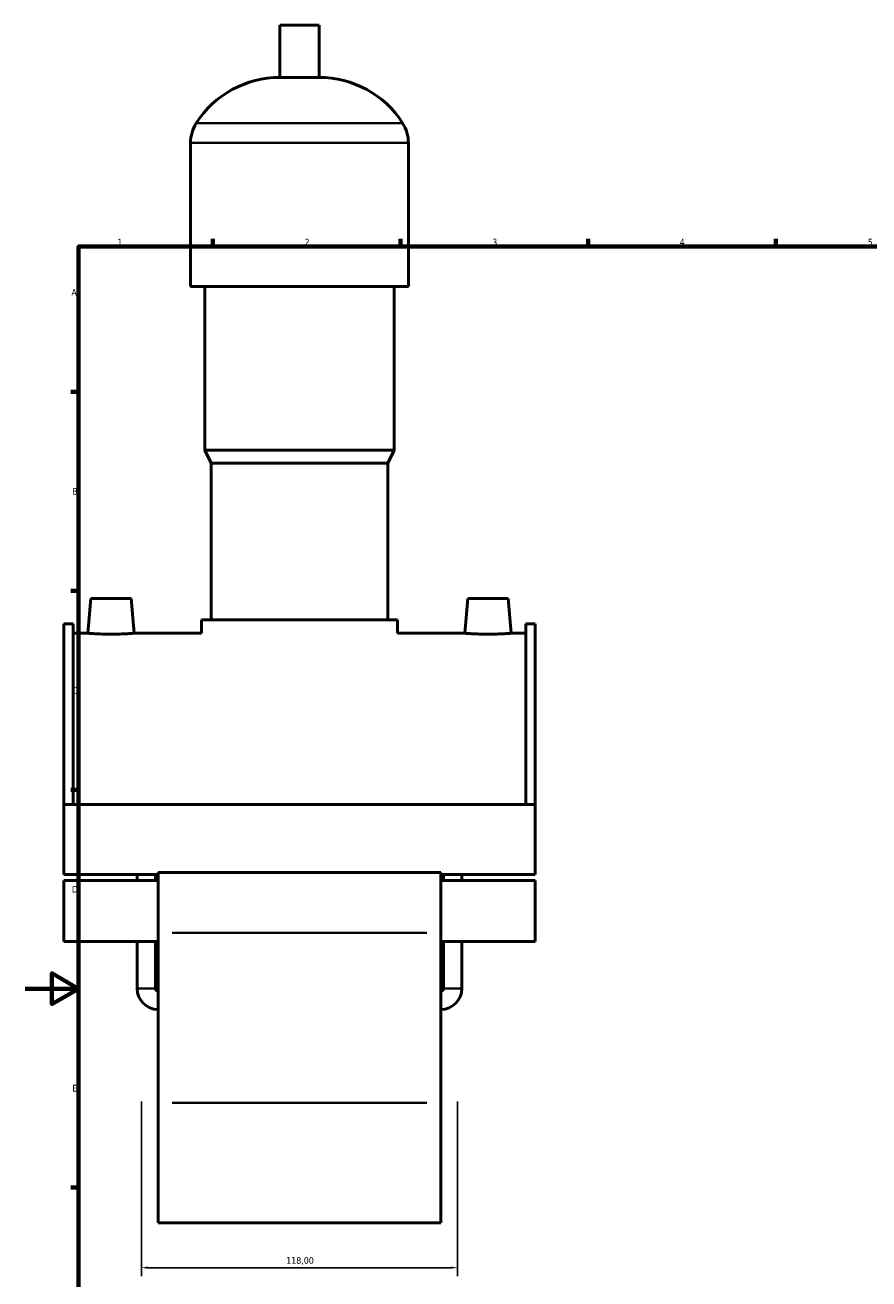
# Model space of a CAD drawing. Header units: millimetres. Extents: x 0 to 995, y -235 to 1211.
# Tile 2 of 7: x 0 to 315, y 189 to 657. Entities that reach past the tile are written whole.
import ezdxf

# ---------------------------------------------------------------- set-up
doc = ezdxf.new("R2010")
doc.units = ezdxf.units.MM
for name, color, linetype, lineweight in [('Border (ISO)', 7, 'Continuous', 70), ('Dimension (ISO)', 7, 'Continuous', 25), ('Visible (ISO)', 7, 'Continuous', 50), ('Visible Narrow (ISO)', 7, 'Continuous', 35)]:
    doc.layers.add(name, color=color, linetype=linetype, lineweight=lineweight)
doc.styles.add('Note Text (ISO)', font='tahoma.ttf')
doc.dimstyles.new('Default (ISO)', dxfattribs={"dimtxt": 2.5, "dimasz": 2.5, "dimexe": 3.175, "dimexo": 0, "dimgap": 0.762, "dimtad": 1, "dimrnd": 1e-08, "dimzin": 0, "dimtxsty": 'Note Text (ISO)', "dimcen": 0.09, "dimdle": 10, "dimclrd": 256, "dimclre": 256, "dimclrt": 256, "dimazin": 0, "dimtfac": 1.40208, "dimtmove": 0, "dimatfit": 3, "dimfxl": 1, "dimtolj": 1, "dimtzin": 0, "dimlwd": -1, "dimlwe": -1, "dimarcsym": 0})

# ---------------------------------------------------------------- blocks, each defined once
blk = doc.blocks.new('Borders Default Border')
at = {"layer": 'Border (ISO)'}
for p, q in [((70.08, 574), (70.08, 576.9)), ((140.17, 574), (140.17, 576.9)), ((210.25, 574), (210.25, 576.9)), ((280.33, 574), (280.33, 576.9)), ((20, 519.75), (17.1, 519.75)), ((20, 445.5), (17.1, 445.5)), ((20, 371.25), (17.1, 371.25)), ((20, 222.75), (17.1, 222.75))]:
    blk.add_line(p, q, dxfattribs=at)
at = {"layer": 'Border (ISO)', "flags": 128}
for points in [[(20, 20), (20, 574), (821, 574), (821, 20), (20, 20)], [(0, 297), (20, 297), (10, 302.77), (10, 291.23), (20, 297)]]:
    blk.add_lwpolyline(points, dxfattribs=at)
at = {"layer": 'Border (ISO)', "color": 232, "true_color": 0xca0064, "char_height": 2.5, "attachment_point": 7, "style": 'Note Text (ISO)'}
for s, insert in [('1', (34.48, 574.4)), ('2', (104.37, 574.4)), ('3', (174.43, 574.35)), ('4', (244.42, 574.4)), ('5', (314.64, 574.35)), ('A', (17.29, 555.62)), ('B', (17.59, 481.38)), ('C', (17.43, 407.08)), ('D', (17.43, 332.88)), ('E', (17.64, 258.63))]:
    blk.add_mtext(s, dxfattribs=dict(at, insert=insert))
blk = doc.blocks.new('*D13')
at = {"layer": 'Defpoints', "color": 0, "transparency": 16777216}
for p in [(43.46, 254.91), (161.46, 254.91), (43.46, 192.88)]:
    blk.add_point(p, dxfattribs=at)
at = {"layer": 'Dimension (ISO)', "transparency": 16777216}
for p, q in [((43.46, 254.91), (43.46, 189.71)), ((161.46, 254.91), (161.46, 189.71)), ((158.96, 192.88), (45.96, 192.88))]:
    blk.add_line(p, q, dxfattribs=at)
for points in [[(45.96, 193.3), (45.96, 192.47), (43.46, 192.88)], [(158.96, 193.3), (158.96, 192.47), (161.46, 192.88)]]:
    blk.add_solid(points, dxfattribs=at)
at = {"layer": 'Dimension (ISO)', "color": 232, "true_color": 0xca0064, "transparency": 16777216, "insert": (97.5, 196.82), "char_height": 2.5, "attachment_point": 1, "style": 'Note Text (ISO)'}
blk.add_mtext('\\A1;118,00', dxfattribs=at)

msp = doc.modelspace()

# ---------------------------------------------------------------- linework, layer by layer
at = {"layer": 'Visible (ISO)'}
for p, q in [((109.779, 656.657), (95.139, 656.657)), ((95.139, 637.137), (95.139, 656.657)), ((109.779, 637.137), (109.779, 656.657)), ((109.779, 637.137), (95.139, 637.137)), ((61.792, 559.057), (61.792, 612.737)), ((143.125, 559.057), (143.125, 612.737)), ((143.125, 559.057), (61.792, 559.057)), ((67.079, 498.057), (67.079, 559.057)), ((137.839, 498.057), (137.839, 559.057)), ((137.839, 498.057), (67.079, 498.057)), ((69.519, 493.177), (67.079, 498.057)), ((135.399, 493.177), (137.839, 498.057)), ((135.399, 493.177), (69.519, 493.177)), ((69.519, 434.617), (69.519, 493.177)), ((135.399, 434.617), (135.399, 493.177)), ((24.559, 442.657), (23.421, 429.657)), ((39.559, 442.657), (24.559, 442.657)), ((39.559, 442.657), (40.696, 429.657)), ((165.359, 442.657), (164.221, 429.657)), ((165.359, 442.657), (180.359, 442.657)), ((180.359, 442.657), (181.496, 429.657)), ((14.459, 433.167), (14.459, 365.75)), ((14.459, 433.167), (17.979, 433.167)), ((17.979, 365.75), (17.979, 433.167)), ((139.059, 434.617), (65.859, 434.617)), ((65.859, 429.657), (65.859, 434.617)), ((139.059, 429.657), (139.059, 434.617)), ((186.939, 365.75), (186.939, 433.167)), ((186.939, 433.167), (190.459, 433.167)), ((190.459, 433.167), (190.459, 365.75)), ((23.421, 429.657), (17.979, 429.657)), ((65.859, 429.657), (40.696, 429.657)), ((164.221, 429.657), (139.059, 429.657)), ((186.939, 429.657), (181.496, 429.657)), ((14.459, 365.75), (14.459, 339.596)), ((190.459, 365.75), (14.459, 365.75)), ((190.459, 339.596), (190.459, 365.75)), ((49.659, 339.596), (14.459, 339.596)), ((14.459, 337.42), (14.459, 314.651)), ((49.659, 337.42), (14.459, 337.42)), ((41.859, 337.42), (41.859, 339.596)), ((48.659, 337.42), (48.659, 339.596)), ((49.659, 340.42), (49.659, 317.901)), ((155.259, 340.42), (49.659, 340.42)), ((155.259, 317.901), (155.259, 340.42)), ((190.459, 339.596), (155.259, 339.596)), ((190.459, 337.42), (155.259, 337.42)), ((156.259, 337.42), (156.259, 339.596)), ((163.059, 337.42), (163.059, 339.596)), ((190.459, 314.651), (190.459, 337.42)), ((49.659, 314.651), (14.459, 314.651)), ((41.859, 297.057), (41.859, 314.651)), ((48.659, 297.057), (48.659, 314.651)), ((49.659, 254.409), (49.659, 317.901)), ((155.259, 317.901), (155.259, 254.409)), ((190.459, 314.651), (155.259, 314.651)), ((156.259, 297.057), (156.259, 314.651)), ((163.059, 297.057), (163.059, 314.651)), ((49.659, 254.409), (49.659, 209.657)), ((155.259, 209.657), (155.259, 254.409)), ((155.259, 209.657), (49.659, 209.657))]:
    msp.add_line(p, q, dxfattribs=at)
for centre, radius, start, end in [((95.139, 600.091), 37.046, 90, 147.38758), ((109.779, 600.091), 37.046, 32.61242, 90), ((75.374, 612.737), 13.582, 147.38758, 180), ((129.543, 612.737), 13.582, 0, 32.61242), ((49.659, 297.057), 7.8, 180, 270), ((49.659, 297.057), 1, 180, 270), ((155.259, 297.057), 7.8, 270, 0), ((155.259, 297.057), 1, 270, 0)]:
    msp.add_arc(centre, radius, start, end, dxfattribs=at)
for points, knots in [([(32.059, 429.336), (30.971, 429.336), (29.813, 429.352), (27.682, 429.413), (26.711, 429.456), (25.179, 429.537), (24.516, 429.58), (23.637, 429.64), (23.421, 429.657), (23.421, 429.657)], [2.6081242, 2.6081242, 2.6081242, 2.6081242, 2.9342611, 2.9342611, 3.2603979, 3.2603979, 3.5862921, 3.5862921, 3.9121863, 3.9121863, 3.9121863, 3.9121863]), ([(40.696, 429.657), (40.696, 429.657), (40.48, 429.64), (39.601, 429.58), (38.938, 429.537), (37.406, 429.456), (36.435, 429.413), (34.305, 429.352), (33.146, 429.336), (32.059, 429.336)], [6.5203105, 6.5203105, 6.5203105, 6.5203105, 6.8462046, 6.8462046, 7.1720988, 7.1720988, 7.4982357, 7.4982357, 7.8243725, 7.8243725, 7.8243725, 7.8243725]), ([(172.859, 429.336), (171.771, 429.336), (170.613, 429.352), (168.482, 429.413), (167.511, 429.456), (165.979, 429.537), (165.316, 429.58), (164.437, 429.64), (164.221, 429.657), (164.221, 429.657)], [0, 0, 0, 0, 0.3261369, 0.3261369, 0.6522737, 0.6522737, 0.9781679, 0.9781679, 1.3040621, 1.3040621, 1.3040621, 1.3040621]), ([(181.496, 429.657), (181.496, 429.657), (181.28, 429.64), (180.401, 429.58), (179.738, 429.537), (178.206, 429.456), (177.235, 429.413), (175.105, 429.352), (173.946, 429.336), (172.859, 429.336)], [3.9121863, 3.9121863, 3.9121863, 3.9121863, 4.2380805, 4.2380805, 4.5639746, 4.5639746, 4.8901115, 4.8901115, 5.2162484, 5.2162484, 5.2162484, 5.2162484])]:
    msp.add_open_spline(points, degree=3, knots=knots, dxfattribs=at)
at = {"layer": 'Visible Narrow (ISO)'}
for p, q in [((140.51, 620.057), (64.408, 620.057)), ((142.625, 612.737), (62.293, 612.737)), ((149.979, 317.901), (54.939, 317.901)), ((41.9, 297.057), (48.617, 297.057)), ((163.017, 297.057), (156.3, 297.057)), ((149.979, 254.409), (54.939, 254.409))]:
    msp.add_line(p, q, dxfattribs=at)

# ---------------------------------------------------------------- block references
msp.add_blockref('Borders Default Border', (0, 0))

# ---------------------------------------------------------------- dimensions: what is measured, and where the dimension line sits
at = {"layer": 'Dimension (ISO)'}
dim = msp.add_linear_dim(base=(43.459, 192.883), p1=(161.459, 254.907), p2=(43.459, 254.907), dimstyle='Default (ISO)', override={"dimdec": 2, "dimtp": 0, "dimtm": 0, "dimtdec": 2, "dimtofl": 0, "dimatfit": 1}, dxfattribs=at)
dim.commit()
dim.dimension.update_dxf_attribs({"geometry": '*D13', "text_midpoint": (102.459, 192.883), "dimtype": 160})

doc.saveas('drawing.dxf')
